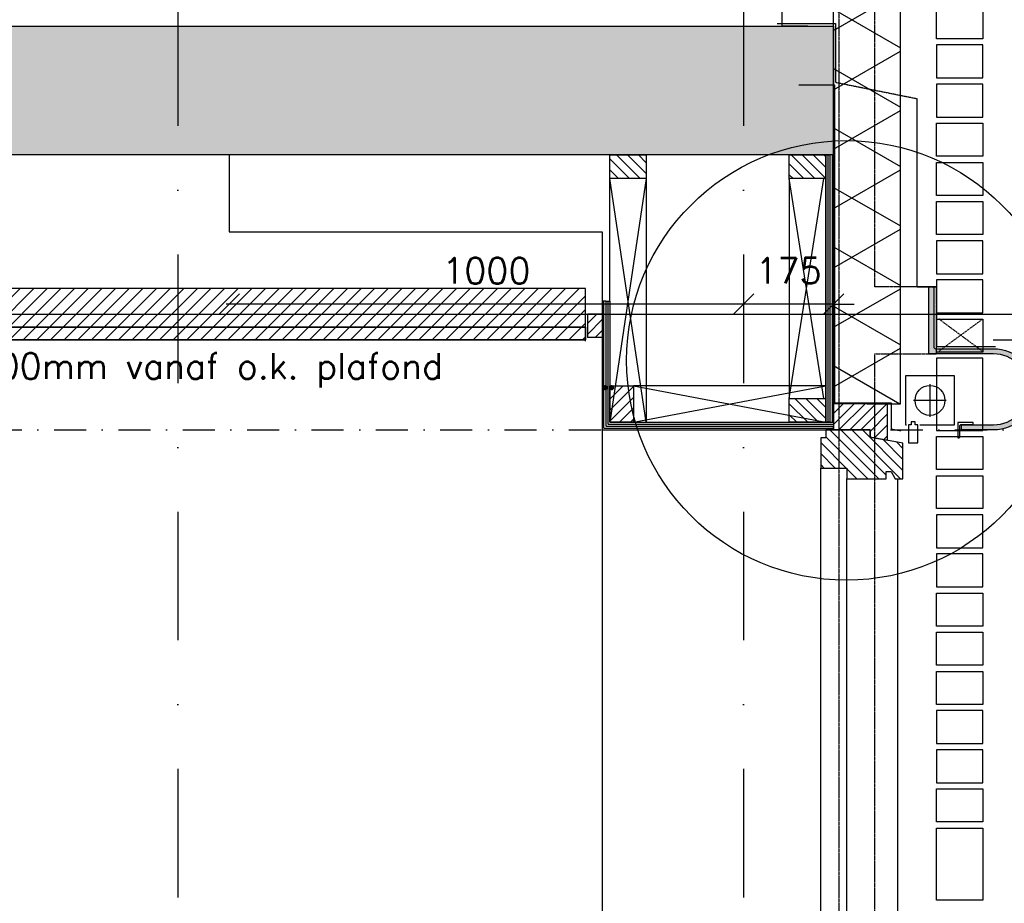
# Model space of a CAD drawing. Extents: x 0 to 297174, y -27731 to 163980.
# Tile 84 of 152: x 162332 to 164246, y 146950 to 148668. Entities that reach past the tile are written whole.
import ezdxf

# ---------------------------------------------------------------- set-up
doc = ezdxf.new("R2010")
doc.units = 0
doc.header["$LTSCALE"] = 5
doc.header["$MEASUREMENT"] = 0
doc.header["$PDMODE"] = 3
doc.header["$PDSIZE"] = 0.1
for name, pattern in [('DASHDOT', [1, 0.5, -0.25, 0, -0.25]), ('DD1', [2.66667, 1.66667, -0.5, 0, -0.5]), ('HIDDEN', [0.375, 0.25, -0.125]), ('HIDDEN2', [0.1875, 0.125, -0.0625])]:
    doc.linetypes.add(name, pattern=pattern)
doc.layers.get('0').update_dxf_attribs({"linetype": 'CONTINUOUS'})
doc.layers.get('DEFPOINTS').update_dxf_attribs({"linetype": 'CONTINUOUS'})
for name, color, linetype in [('25', 7, 'CONTINUOUS'), ('_DETAILNUMMERS', 4, 'CONTINUOUS'), ('A--01A1_ACEER', 1, 'CONTINUOUS'), ('A--A21--_F-23-', 9, 'CONTINUOUS'), ('A--A22--_F123-', 9, 'CONTINUOUS'), ('A--A23--_F--3-', 9, 'CONTINUOUS'), ('A--A25--_F--3-', 9, 'CONTINUOUS'), ('A--A30--_F--3-', 9, 'CONTINUOUS'), ('A--A35--_F--3-', 9, 'CONTINUOUS'), ('A--L-1A-_ACEER', 1, 'CONTINUOUS'), ('A--L13DC4_VLOEREN', 4, 'HIDDEN'), ('A--L21--', 3, 'CONTINUOUS'), ('A--L21--_F--3-', 7, 'CONTINUOUS'), ('A--L21--_F-23-', 4, 'CONTINUOUS'), ('A--L21D1_BUITENWAND', 1, 'CONTINUOUS'), ('A--L21D4_BUITENWAND', 4, 'CONTINUOUS'), ('A--L21DC1_BUITENWAND', 1, 'HIDDEN'), ('A--L22--', 3, 'CONTINUOUS'), ('A--L22--_F--3-', 7, 'CONTINUOUS'), ('A--L25--', 7, 'CONTINUOUS'), ('A--L25--_F-23-', 7, 'CONTINUOUS'), ('A--L28--', 7, 'CONTINUOUS'), ('A--L28--_F--3-', 1, 'CONTINUOUS'), ('A--L28D1_KONSTRUKTIES', 1, 'CONTINUOUS'), ('A--L28DC1_KONSTRUKTIES', 1, 'HIDDEN2'), ('A--L30--', 7, 'CONTINUOUS'), ('A--L30--_F123-', 7, 'CONTINUOUS'), ('A--L31--', 2, 'CONTINUOUS'), ('A--L31--_F--3-', 7, 'CONTINUOUS'), ('A--L31A1_BUITENKOZIJN', 1, 'CONTINUOUS'), ('A--L31D1_BUITENKOZIJN', 1, 'CONTINUOUS'), ('A--L35-D2-_PLAFONDS', 2, 'CONTINUOUS'), ('A--L35-D4-_PLAFONDS', 4, 'CONTINUOUS'), ('A--L35D1_PLAFONDS', 1, 'CONTINUOUS'), ('A--M$1A-_F123-', 1, 'CONTINUOUS'), ('A--T$1A-_F123_20', 1, 'CONTINUOUS'), ('AL21-D3-_BUITENWAND', 3, 'CONTINUOUS'), ('STRAMIEN', 8, 'DD1'), ('X--LR---_CP', 7, 'CONTINUOUS')]:
    doc.layers.add(name, color=color, linetype=linetype)
doc.styles.add('HIEMSTRA', font='romans.shx')
doc.dimstyles.get("Standard").update_dxf_attribs({"dimscale": 50, "dimtxt": 2.5, "dimasz": 2, "dimexe": 0.3, "dimexo": 0.3, "dimgap": 2, "dimtad": 1, "dimdec": 0, "dimzin": 0, "dimdsep": 46, "dimtxsty": 'HIEMSTRA', "dimblk1": 'OBLIQUE', "dimblk2": 'OBLIQUE', "dimsah": 1, "dimcen": 0.09, "dimdle": 0.3, "dimclrd": 1, "dimclre": 1, "dimclrt": 2, "dimadec": 0, "dimazin": 0, "dimtfac": 1, "dimtdec": 4, "dimtix": 1, "dimtmove": 2, "dimatfit": 3, "dimldrblk": 'OBLIQUE', "dimfxl": 0, "dimtvp": 625, "dimtolj": 1, "dimtzin": 0, "dimarcsym": 0})
pattern_1 = [(45, (0, 0), (-10.6066, 10.6066), [])]

# ---------------------------------------------------------------- blocks, each defined once
blk = doc.blocks.new('_OBLIQUE')
at = {"color": 0, "linetype": 'ByBlock'}
blk.add_line((-0.5, -0.5), (0.5, 0.5), dxfattribs=at)
blk = doc.blocks.new('*D883')
at = {"layer": 'A--M$1A-_F123-', "color": 1, "lineweight": -2, "ltscale": 10}
for p, q in [((163739.3, 148139.3), (163739.3, 148108.8)), ((163914.4, 148139.3), (163914.4, 148108.8)), ((163739.3, 148114.8), (163699.3, 148114.8)), ((163914.4, 148114.8), (163739.3, 148114.8)), ((163914.4, 148114.8), (163954.4, 148114.8))]:
    blk.add_line(p, q, dxfattribs=at)
at = {"layer": 'DEFPOINTS', "color": 0, "ltscale": 10}
for p in [(163739.3, 148145.3), (163914.4, 148145.3), (163739.3, 148114.8)]:
    blk.add_point(p, dxfattribs=at)
at = {"layer": 'A--M$1A-_F123-', "color": 1, "lineweight": -2, "ltscale": 10, "xscale": 40, "yscale": 40, "zscale": 40}
blk.add_blockref('_OBLIQUE', (163739.3, 148114.8), dxfattribs=at)
at = {"layer": 'A--M$1A-_F123-', "color": 1, "lineweight": -2, "ltscale": 10, "xscale": 40, "yscale": 40, "zscale": 40, "rotation": 180}
blk.add_blockref('_OBLIQUE', (163914.4, 148114.8), dxfattribs=at)
at = {"layer": 'A--M$1A-_F123-', "color": 2, "ltscale": 10, "insert": (163826.8, 148179.8), "char_height": 50, "attachment_point": 5, "style": 'HIEMSTRA'}
blk.add_mtext('\\A1;175', dxfattribs=at)
blk = doc.blocks.new('*D884')
at = {"layer": 'A--M$1A-_F123-', "color": 1, "lineweight": -2, "ltscale": 10}
blk.add_line((163745.3, 148114.8), (162733.3, 148114.8), dxfattribs=at)
at = {"layer": 'DEFPOINTS', "color": 0, "ltscale": 10}
for p in [(162739.3, 148114.8), (162739.3, 148114.8), (163739.3, 148114.8)]:
    blk.add_point(p, dxfattribs=at)
at = {"layer": 'A--M$1A-_F123-', "color": 1, "lineweight": -2, "ltscale": 10, "xscale": 40, "yscale": 40, "zscale": 40, "rotation": 180}
blk.add_blockref('_OBLIQUE', (162739.3, 148114.8), dxfattribs=at)
at = {"layer": 'A--M$1A-_F123-', "color": 1, "lineweight": -2, "ltscale": 10, "xscale": 40, "yscale": 40, "zscale": 40}
blk.add_blockref('_OBLIQUE', (163739.3, 148114.8), dxfattribs=at)
at = {"layer": 'A--M$1A-_F123-', "color": 2, "ltscale": 10, "insert": (163239.3, 148179.8), "char_height": 50, "attachment_point": 5, "style": 'HIEMSTRA'}
blk.add_mtext('\\A1;1000', dxfattribs=at)
blk = doc.blocks.new('*D959')
at = {"layer": 'A--M$1A-_F123-', "color": 1, "lineweight": -2, "ltscale": 10}
for p, q in [((163739.3, 148139.3), (163739.3, 148108.8)), ((163914.4, 148139.3), (163914.4, 148108.8)), ((163739.3, 148114.8), (163699.3, 148114.8)), ((163914.4, 148114.8), (163739.3, 148114.8)), ((163914.4, 148114.8), (163954.4, 148114.8))]:
    blk.add_line(p, q, dxfattribs=at)
at = {"layer": 'DEFPOINTS', "color": 0, "ltscale": 10}
for p in [(163739.3, 148145.3), (163914.4, 148145.3), (163739.3, 148114.8)]:
    blk.add_point(p, dxfattribs=at)
at = {"layer": 'A--M$1A-_F123-', "color": 1, "lineweight": -2, "ltscale": 10, "xscale": 40, "yscale": 40, "zscale": 40}
blk.add_blockref('_OBLIQUE', (163739.3, 148114.8), dxfattribs=at)
at = {"layer": 'A--M$1A-_F123-', "color": 1, "lineweight": -2, "ltscale": 10, "xscale": 40, "yscale": 40, "zscale": 40, "rotation": 180}
blk.add_blockref('_OBLIQUE', (163914.4, 148114.8), dxfattribs=at)
at = {"layer": 'A--M$1A-_F123-', "color": 2, "ltscale": 10, "insert": (163826.8, 148179.8), "char_height": 50, "attachment_point": 5, "style": 'HIEMSTRA'}
blk.add_mtext('\\A1;175', dxfattribs=at)
blk = doc.blocks.new('Q020259-')
at = {"layer": 'A--A25--_F--3-'}
h = blk.add_hatch(dxfattribs=at)
h.set_pattern_fill('ALFALINE', color=256, scale=15, style=0, pattern_type=2)
h.set_pattern_definition(pattern_1)
h.paths.add_polyline_path([(0, 0), (0, 46), (28, 46), (28, 0)])
at = {"layer": 'A--L25--_F-23-', "color": 2, "linetype": 'Continuous'}
blk.add_lwpolyline([(0, 0), (0, 46), (28, 46), (28, 0)], close=True, dxfattribs=at)
at = {"layer": 'X--LR---_CP'}
for p in [(0, 0), (0, 0), (28, 0)]:
    blk.add_point(p, dxfattribs=at)
blk = doc.blocks.new('*U1555')
at = {"layer": 'A--A22--_F123-', "linetype": 'Continuous'}
h = blk.add_hatch(dxfattribs=at)
h.set_pattern_fill('ALFALINE', color=256, scale=300, style=0)
h.set_pattern_definition([(45, (-163864.3, -148655.15), (-212.13203, 212.13203), [])])
h.paths.add_polyline_path([(0, 0), (-50, 0), (-50, 871.9), (0, 871.9), (50, 871.9), (50, 0)])
at = {"layer": 'A--L22--_F--3-', "color": 4, "linetype": 'Continuous'}
for points in [[(0, 0), (-50, 0), (-50, 871.9), (0, 871.9)], [(0, 0), (50, 0), (50, 871.9), (0, 871.9)]]:
    blk.add_lwpolyline(points, dxfattribs=at)
blk = doc.blocks.new('*U1528')
at = {"layer": 'A--A21--_F-23-', "linetype": 'Continuous'}
h = blk.add_hatch(dxfattribs=at)
h.set_pattern_fill('ALFAISO', color=256, scale=100, angle=90, style=0)
h.set_pattern_definition([(150, (50, -3e-15), (-50, -86.6025), []), (210, (50, -3e-15), (50, -86.6025), [])])
h.paths.add_polyline_path([(0, 0), (-65, 0), (-65, 1470.7), (0, 1470.7), (65, 1470.7), (65, 0)])
at = {"layer": 'A--L21--_F--3-', "color": 3, "linetype": 'Continuous'}
for points in [[(0, 0), (-65, 0), (-65, 1470.7), (0, 1470.7)], [(0, 0), (65, 0), (65, 1470.7), (0, 1470.7)]]:
    blk.add_lwpolyline(points, dxfattribs=at)
blk = doc.blocks.new('KOZIJN_VB')
at = {"layer": 'A--A35--_F--3-'}
h = blk.add_hatch(dxfattribs=at)
h.set_pattern_fill('ALFALINE', color=256, scale=15, angle=90, style=0, pattern_type=2)
h.set_pattern_definition([(135, (571.291, -567.298), (-10.6066, -10.6066), [])])
h.paths.add_polyline_path([(-105, 50.9), (0, 50.9), (0, 0), (-71, 0), (-71, -14), (-105, -20.1)])
h = blk.add_hatch(dxfattribs=at)
h.set_pattern_fill('ALFALINE', color=256, scale=15, style=0, pattern_type=2)
h.set_pattern_definition([(45, (571.291, -567.298), (-10.6066, 10.6066), [])])
h.paths.add_polyline_path([(-135, -25.5), (-71, -14), (-71, 0), (15, 0), (15, -15), (25, -15), (25, -74), (-26, -74), (-26, -95), (-102, -95), (-102, -81), (-112, -81), (-120, -95), (-135, -95)])
at = {"layer": 'A--L31--_F--3-', "color": 2, "linetype": 'Continuous'}
for points in [[(-105, 50.9), (0, 50.9), (0, 0), (-71, 0), (-71, -14), (-105, -20.1), (-105, 50.9)], [(-135, -25.5), (-71, -14), (-71, 0), (15, 0), (15, -15), (25, -15), (25, -74), (-26, -74), (-26, -95), (-102, -95), (-102, -95), (-102, -81), (-112, -81), (-120, -95), (-135, -95)]]:
    blk.add_lwpolyline(points, close=True, dxfattribs=at)
at = {"layer": 'X--LR---_CP', "color": 1}
blk.add_point((0, 0), dxfattribs=at)
blk = doc.blocks.new('*U1500')
at = {"layer": 'A--A30--_F--3-', "linetype": 'Continuous'}
h = blk.add_hatch(dxfattribs=at)
h.set_pattern_fill('ALFALINE', color=256, scale=4, angle=405, style=0)
h.set_pattern_definition([(90, (0, 0), (-4, 5e-09), [])])
h.paths.add_polyline_path([(0, 0), (7.5, 0), (7.5, -235.6), (0, -243.1), (-7.5, -250.6), (-7.5, 0)])
at = {"layer": 'A--L30--_F123-', "color": 1, "linetype": 'Continuous'}
for points in [[(0, 0), (-7.5, 0), (-7.5, -250.6), (-7.5, -250.6)], [(0, 0), (7.5, 0), (7.5, -235.6), (7.5, -235.6)]]:
    blk.add_lwpolyline(points, dxfattribs=at)
blk = doc.blocks.new('*U1499')
at = {"layer": 'A--A30--_F--3-', "linetype": 'Continuous'}
h = blk.add_hatch(dxfattribs=at)
h.set_pattern_fill('ALFALINE', color=256, scale=4, angle=494.9991, style=0)
h.set_pattern_definition([(179.9991, (0, 0), (-6e-05, -4), [])])
h.paths.add_polyline_path([(0, 0), (-7.5, -7.5), (442.5, -7.5), (442.5, 0), (442.5, 7.5), (7.5, 7.5)])
at = {"layer": 'A--L30--_F123-', "color": 1, "linetype": 'Continuous'}
for points in [[(7.5, 7.5), (7.5, 7.5), (442.5, 7.5), (442.5, 0)], [(-7.5, -7.5), (-7.5, -7.5), (442.5, -7.5), (442.5, 0)]]:
    blk.add_lwpolyline(points, dxfattribs=at)
blk = doc.blocks.new('Q020279-')
at = {"layer": 'A--A25--_F--3-'}
h = blk.add_hatch(dxfattribs=at)
h.set_pattern_fill('ALFALINE', color=256, scale=15, style=0, pattern_type=2)
h.set_pattern_definition(pattern_1)
h.paths.add_polyline_path([(0, 0), (0, 71), (46, 71), (46, 0)])
at = {"layer": 'A--L25--_F-23-', "color": 2, "linetype": 'Continuous'}
blk.add_lwpolyline([(0, 0), (0, 71), (46, 71), (46, 0)], close=True, dxfattribs=at)
at = {"layer": 'X--LR---_CP'}
for p in [(0, 0), (0, 0), (46, 0)]:
    blk.add_point(p, dxfattribs=at)
blk = doc.blocks.new('*U1498')
at = {"layer": 'A--A30--_F--3-', "linetype": 'Continuous'}
h = blk.add_hatch(dxfattribs=at)
h.set_pattern_fill('ALFALINE', color=256, scale=4, angle=225, style=0)
h.set_pattern_definition([(270, (0, 0), (4, -9e-16), [])])
h.paths.add_polyline_path([(0, 0), (-7.5, 0), (-7.5, 520), (0, 520), (7.5, 520), (7.5, 0)])
at = {"layer": 'A--L30--_F123-', "color": 1, "linetype": 'Continuous'}
for points in [[(0, 0), (-7.5, 0), (-7.5, 520), (0, 520)], [(0, 0), (7.5, 0), (7.5, 520), (0, 520)]]:
    blk.add_lwpolyline(points, dxfattribs=at)
blk = doc.blocks.new('Q020548-')
at = {"layer": 'A--L28--_F--3-', "color": 4, "linetype": 'Continuous'}
blk.add_lwpolyline([(0, 0), (0, 30), (2, 30, -0.414214), (4, 28), (4, 7.5, 0.414214), (7.5, 4), (28, 4, -0.414214), (30, 2), (30, 0)], format="xyb", close=True, dxfattribs=at)
at = {"layer": 'X--LR---_CP', "color": 4, "linetype": 'Continuous'}
blk.add_point((0, 0), dxfattribs=at)

msp = doc.modelspace()

# ---------------------------------------------------------------- hatches: boundary and pattern name
at = {"layer": 'A--01A1_ACEER', "linetype": 'Continuous'}
h = msp.add_hatch(dxfattribs=at)
h.set_pattern_fill('ANSI31', color=256, scale=150, style=0)
h.set_pattern_definition([(45, (0, 52899.255), (-13.2582521, 13.2582521), [])])
h.paths.add_polyline_path([(160495.9, 148045.2), (163432, 148045.2), (163432, 148145.2), (160495.9, 148145.2)])
at = {"layer": 'A--A23--_F--3-'}
h = msp.add_hatch(dxfattribs=at)
h.set_pattern_fill('ALFABET', color=256, scale=20, angle=1, style=0, pattern_type=2)
h.set_pattern_definition([(134, (235101.89, 52899.26), (86.32078, 83.359), []), (129, (235101.89, 52899.26), (-143.64922, -10.04493), [15, -165]), (184, (235101.9, 52899.26), (30.37155, 149.9312), [12, -132]), (78.5486, (235089.92, 52898.42), (-113.27778, 139.88618), [12.74804, -140.22842]), (132.8158, (235102.59, 52939.25), (-213.99344, -29.37358), [22.5, -247.5]), (82.3644, (235084.76, 52936.8), (-183.50393, 198.05632), [19.12206, -210.3426]), (187.8158, (235102.6, 52939.25), (-183.50378, 198.05647), [18, -198]), (158, (235082.42, 52929.6), (-120.76856, -78.42802), [15, -165]), (213, (235082.42, 52929.6), (-46.12453, 145.8572), [12, -132]), (107.5486, (235072.36, 52923.06), (-166.89315, 67.42906), [12.74804, -140.22842]), (141.5, (235101.893, 52899.255), (-1.26964, 66.611074), [0, -130.4, 0, -134, 0, -132.5]), (171.5, (235101.89, 52899.255), (-51.229207, 79.788568), [0, -76.4, 0, -127.4, 0, -50.5]), (211.5, (235146.486, 52898.477), (-106.826954, -2.64699), [0, -50, 0, -156, 0, -207]), (221.5, (235166.48, 52898.13), (-116.270055, 22.05355), [0, -65, 0, -103.6, 0, -147]), (221.5, (235166.48, 52898.13), (-116.270055, 22.05355), [0, -65, 0, -103.6, 0, -147])])
h.paths.add_polyline_path([(163914.3, 148405.2), (152564.2, 148405.2), (152564.3, 148655.2), (163914.3, 148655.2)])
at = {"layer": 'A--L21--_F-23-', "linetype": 'Continuous'}
h = msp.add_hatch(color=256, dxfattribs=at)
edge = h.paths.add_edge_path()
edge.add_arc((164225, 147949.2), 79, -90, 90, ccw=False)
edge.add_line((164225, 147870.2), (164163.2, 147870.2))
edge.add_line((164163.2, 147870.2), (164163.2, 147880.2))
edge.add_line((164163.2, 147880.2), (164225, 147880.2))
edge.add_arc((164225, 147949.2), 69, 270, 450)
edge.add_line((164225, 148018.2), (164215, 148018.2))
edge.add_line((164215, 148018.2), (164099.3, 148018.2))
edge.add_line((164099.3, 148018.2), (164099.3, 148148.2))
edge.add_line((164099.3, 148148.2), (164107.3, 148148.2))
edge.add_arc((164107.3, 148146.2), 2, 0, 90, ccw=False)
edge.add_line((164109.3, 148146.2), (164109.3, 148031.7))
edge.add_arc((164112.8, 148031.7), 3.5, 180, 270)
edge.add_line((164112.8, 148028.2), (164225, 148028.2))

# ---------------------------------------------------------------- linework, layer by layer
at = {"layer": '_DETAILNUMMERS'}
msp.add_circle((163939.3, 148005.4, 0), 427.3, dxfattribs=at)
at = {"layer": 'A--01A1_ACEER'}
msp.add_line((152279.3, 148095.2), (164413.5, 148095.2), dxfattribs=at)
at = {"layer": 'A--L-1A-_ACEER'}
for p, q in [((164101.7, 147959.4, 0), (164101.7, 147895.9, 0)), ((164133.4, 147927.7, 0), (164069.9, 147927.7, 0))]:
    msp.add_line(p, q, dxfattribs=at)
at = {"layer": 'A--L13DC4_VLOEREN'}
for points in [[(163804.7, 148660.6), (163917.8, 148660.6), (163917.8, 148546.3), (164076.3, 148514.5), (164076.3, 148148.2), (164114.3, 148148.2), (164114.3, 148032.2), (164229.1, 148032.2)], [(163847.1, 148541), (163916.3, 148541), (163916.4, 147923.1), (164026.3, 147923.1), (164026.3, 147871.9), (164046.2, 147868.8)]]:
    msp.add_lwpolyline(points, dxfattribs=at)
at = {"layer": 'A--L21--_F-23-', "linetype": 'Continuous'}
msp.add_lwpolyline([(163914.3, 148405.2), (152564.2, 148405.2), (152564.3, 148655.2), (163914.3, 148655.2)], close=True, dxfattribs=at)
at = {"layer": 'A--L21D1_BUITENWAND'}
for points in [[(164114.3, 147869.4), (164204.3, 147869.4), (164204.3, 148009.7), (164114.3, 148009.7)], [(164114.3, 147869.4), (164204.3, 147869.4), (164204.3, 148009.7), (164114.3, 148009.7)], [(164114.3, 147857.4), (164204.3, 147857.4), (164204.3, 147793.3), (164114.3, 147793.3)], [(164114.3, 147781.3), (164204.3, 147781.3), (164204.3, 147717.2), (164114.3, 147717.2)], [(164114.3, 147641.1), (164204.3, 147641.1), (164204.3, 147705.2), (164114.3, 147705.2)], [(164114.3, 147564.9), (164204.3, 147564.9), (164204.3, 147629.1), (164114.3, 147629.1)], [(164114.3, 147552.9), (164204.3, 147552.9), (164204.3, 147488.8), (164114.3, 147488.8)], [(164114.3, 147476.8), (164204.3, 147476.8), (164204.3, 147412.7), (164114.3, 147412.7)], [(164114.3, 147400.7), (164204.3, 147400.7), (164204.3, 147336.5), (164114.3, 147336.5)], [(164114.3, 147260.4), (164204.3, 147260.4), (164204.3, 147324.5), (164114.3, 147324.5)], [(164114.3, 147184.3), (164204.3, 147184.3), (164204.3, 147248.4), (164114.3, 147248.4)], [(164114.3, 147172.3), (164204.3, 147172.3), (164204.3, 147108.1), (164114.3, 147108.1)], [(164114.3, 147096.1), (164204.3, 147096.1), (164204.3, 146955.9), (164114.3, 146955.9)], [(164114.3, 147096.1), (164204.3, 147096.1), (164204.3, 146955.9), (164114.3, 146955.9)]]:
    msp.add_lwpolyline(points, close=True, dxfattribs=at)
at = {"layer": 'A--L21D4_BUITENWAND'}
for points in [[(164114.3, 148694.9), (164204.3, 148694.9), (164204.3, 148630.7), (164114.3, 148630.7)], [(164114.3, 148554.6), (164204.3, 148554.6), (164204.3, 148618.7), (164114.3, 148618.7)], [(164114.3, 148478.5), (164204.3, 148478.5), (164204.3, 148542.6), (164114.3, 148542.6)], [(164114.3, 148466.5), (164204.3, 148466.5), (164204.3, 148402.4), (164114.3, 148402.4)], [(164114.3, 148390.4), (164204.3, 148390.4), (164204.3, 148326.2), (164114.3, 148326.2)], [(164114.3, 148314.2), (164204.3, 148314.2), (164204.3, 148250.1), (164114.3, 148250.1)], [(164114.3, 148174), (164204.3, 148174), (164204.3, 148238.1), (164114.3, 148238.1)], [(164114.3, 148097.8), (164204.3, 148097.8), (164204.3, 148162), (164114.3, 148162)], [(164114.3, 148085.8), (164204.3, 148085.8), (164204.3, 148021.7), (164114.3, 148021.7)]]:
    msp.add_lwpolyline(points, close=True, dxfattribs=at)
at = {"layer": 'A--L21DC1_BUITENWAND'}
for p, q in [((164119.3, 148023.6), (164204.3, 148085.8)), ((164204.3, 148022.8), (164119.3, 148085.8))]:
    msp.add_line(p, q, dxfattribs=at)
at = {"layer": 'A--L28--_F--3-', "color": 4, "linetype": 'Continuous', "elevation": 0}
msp.add_lwpolyline([(164225, 148028.2), (164225, 148028.2, -1), (164225, 147870.2), (164163.2, 147870.2), (164163.2, 147880.2), (164225, 147880.2, 1), (164225, 148018.2), (164215, 148018.2), (164099.3, 148018.2), (164099.3, 148148.2), (164107.3, 148148.2, -0.414214), (164109.3, 148146.2), (164109.3, 148031.7, 0.414214), (164112.8, 148028.2)], format="xyb", close=True, dxfattribs=at)
at = {"layer": 'A--L28D1_KONSTRUKTIES'}
msp.add_lwpolyline([(162739.3, 148405.2), (162739.3, 148255.2), (163464.3, 148255.2), (163464.3, 145345.2)], dxfattribs=at)
at = {"layer": 'A--L28DC1_KONSTRUKTIES'}
for points in [[(163924.3, 152885.2), (163924.3, 144846.7), (163994.3, 144902.9), (163994.3, 146040.5), (164084.3, 146040.5), (164084.3, 146024.7), (163994.3, 146024.7)], [(163994.3, 146040.5), (164084.3, 146040.5), (164084.3, 146024.7), (163994.3, 146024.7), (163994.3, 148018.2), (164114.3, 148018.2), (164114.3, 148148.2), (163994.3, 148148.2), (163994.3, 149377.2), (164084.3, 149377.2), (164084.3, 149387.3), (163994.3, 149387.3), (163994.3, 149804), (163994.3, 149804), (163994.3, 149804), (163994.3, 151393.2), (164114.3, 151393.2), (164114.3, 151523.2), (163994.3, 151523.2), (163994.3, 152885.2)]]:
    msp.add_lwpolyline(points, dxfattribs=at)
at = {"layer": 'A--L31--'}
msp.add_line((164224.3, 148045.2), (169061.3, 148045.2, 0.4), dxfattribs=at)
at = {"layer": 'A--L31A1_BUITENKOZIJN'}
for p, q in [((163889.3, 146294.2), (163889.3, 147796.2)), ((163940.3, 146285.4), (163940.3, 147775.2)), ((164039.3, 146264.7), (164039.3, 147775.2))]:
    msp.add_line(p, q, dxfattribs=at)
at = {"layer": 'A--L31D1_BUITENKOZIJN'}
for p, q in [((163479.3, 148120.8), (163479.3, 148359.2)), ((163550.3, 147885.2), (163479.3, 148359.2)), ((163550.3, 148359.2), (163479.3, 147885.2)), ((163550.3, 148359.2), (163550.3, 147885.2)), ((163895.7, 147931.1), (163828.3, 148359.2)), ((163828.3, 148359.2), (163828.3, 147931.1)), ((163828.3, 147931.1), (163895.5, 148359.2)), ((163525.3, 147885.2), (163899.3, 147956.2)), ((163899.3, 147956.2), (163525.3, 147956.2)), ((163525.3, 147956.2), (163899.3, 147885.1))]:
    msp.add_line(p, q, dxfattribs=at)
at = {"layer": 'A--L35-D2-_PLAFONDS'}
for points in [[(163432, 148070.2), (160531.5, 148070.2)], [(161670.3, 148070.2), (163432, 148070.2), (163432, 148045.2), (161670.3, 148045.2)], [(160531.5, 148045.2), (163432, 148045.2)]]:
    msp.add_lwpolyline(points, dxfattribs=at)
at = {"layer": 'A--L35-D4-_PLAFONDS'}
msp.add_line((163432, 148043.1), (163432, 148093.1), dxfattribs=at)
at = {"layer": 'A--L35D1_PLAFONDS', "linetype": 'Continuous'}
msp.add_lwpolyline([(160495.9, 148045.2), (163432, 148045.2), (163432, 148145.2), (160495.9, 148145.2)], close=True, dxfattribs=at)
at = {"layer": 'A--T$1A-_F123_20', "const_width": 4.75}
for points in [[(163467.7, 147952.4, 1), (163472.9, 147952.4, 1)], [(163480.2, 147952.4, 1), (163485.5, 147952.4, 1)]]:
    msp.add_lwpolyline(points, format="xyb", close=True, dxfattribs=at)
at = {"layer": 'AL21-D3-_BUITENWAND', "elevation": 0}
for points in [[(164081.8, 147880.2), (164149.3, 147880.2), (164149.3, 147905.5), (164149.3, 147975.2), (164054.3, 147975.2), (164054.3, 147880.2), (164056.4, 147880.2)], [(164060.1, 147880.1), (164060.1, 147845.1), (164078.1, 147845.1), (164078.1, 147880.1), (164073.1, 147880.1), (164073.1, 147886.1), (164065.1, 147886.1), (164065.1, 147880.1), (164060.1, 147880.1)]]:
    msp.add_lwpolyline(points, dxfattribs=at)
at = {"layer": 'AL21-D3-_BUITENWAND'}
msp.add_circle((164101.8, 147927.7, 0), 29.1, dxfattribs=at)
at = {"layer": 'STRAMIEN', "linetype": 'DASHDOT', "ltscale": 100}
for p, q in [((162639.3, 163214.3), (162639.3, 143071.5)), ((163739.3, 163214.3), (163739.3, 143071.5))]:
    msp.add_line(p, q, dxfattribs=at)
at = {"layer": 'STRAMIEN', "linetype": 'DASHDOT', "ltscale": 25}
msp.add_line((160397.3, 147870.2), (166112.1, 147870.2, -0.1), dxfattribs=at)

# ---------------------------------------------------------------- block references
at = {"layer": '25'}
for p, rotation in [((163479.3, 148405.2), 270), ((163828.3, 148405.2), 270), ((163899.3, 147885.1), 90)]:
    msp.add_blockref('Q020279-', p, dxfattribs=dict(at, rotation=rotation))
msp.add_blockref('Q020279-', (163479.3, 147885.2), dxfattribs=at)
at = {"layer": 'A--L21--', "linetype": 'Continuous'}
msp.add_blockref('*U1528', (163979.4, 147921.1), dxfattribs=at)
at = {"layer": 'A--L22--'}
msp.add_blockref('*U1555', (163864.3, 148655.2), dxfattribs=at)
at = {"layer": 'A--L25--'}
msp.add_blockref('Q020259-', (163436.3, 148050.2), dxfattribs=at)
at = {"layer": 'A--L28--', "linetype": 'Continuous', "xscale": -1, "rotation": 180}
msp.add_blockref('Q020548-', (164155.7, 147884.8, 0), dxfattribs=at)
at = {"layer": 'A--L30--'}
for name, p in [('*U1498', (163906.8, 147885.1)), ('*U1500', (163471.8, 148120.8)), ('*U1499', (163471.8, 147877.7))]:
    msp.add_blockref(name, p, dxfattribs=at)
at = {"layer": 'A--L31--', "xscale": -1}
msp.add_blockref('KOZIJN_VB', (163914.3, 147870.2, 0), dxfattribs=at)

# ---------------------------------------------------------------- texts
at = {"layer": 'A--01A1_ACEER', "linetype": 'Continuous', "style": 'HIEMSTRA'}
msp.add_text('armaturenstrook 100mm vanaf o.k. plafond', height=50, dxfattribs=at).set_placement((161657, 147969.3))

# ---------------------------------------------------------------- dimensions: what is measured, and where the dimension line sits
at = {"layer": 'A--M$1A-_F123-'}
for base, p1, p2, picture, middle in [((162739.3, 148114.8), (163739.3, 148114.8), (162739.3, 148114.8), '*D884', (163239.3, 148179.8)), ((163739.3, 148114.8), (163914.4, 148145.3), (163739.3, 148145.3), '*D883', (163826.8, 148179.8)), ((163739.3, 148114.8), (163914.4, 148145.3), (163739.3, 148145.3), '*D959', (163826.8, 148179.8))]:
    dim = msp.add_linear_dim(base=base, p1=p1, p2=p2, dimstyle='Standard', override={"dimscale": 20}, dxfattribs=at)
    dim.commit()
    dim.dimension.update_dxf_attribs({"geometry": picture, "text_midpoint": middle})

doc.saveas('drawing.dxf')
